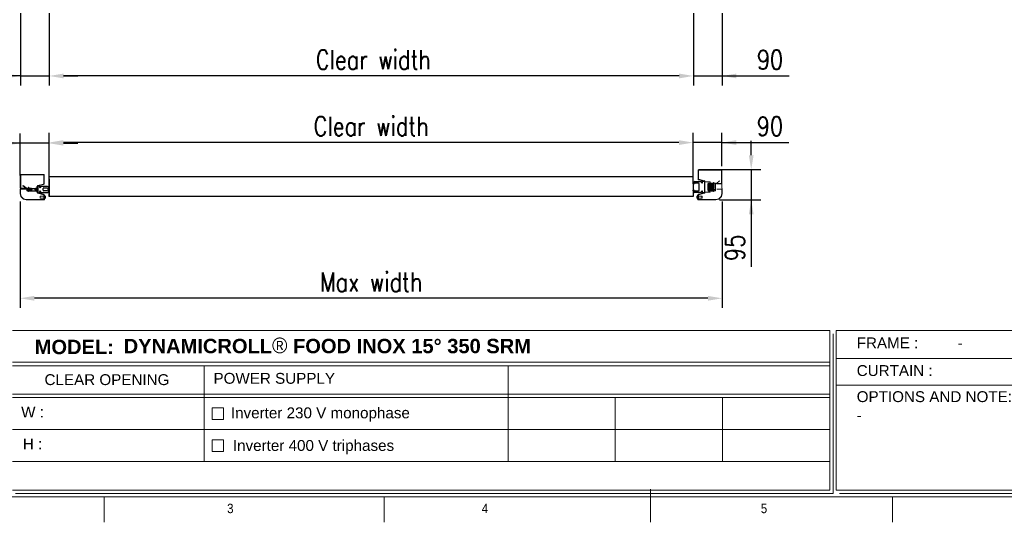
# Model space of a CAD drawing. Header units: millimetres. Extents: x 106533 to 120455, y 95328 to 100331.
# Tile 6 of 8: x 115038 to 118121, y 95529 to 97102. Entities that reach past the tile are written whole.
import ezdxf

# ---------------------------------------------------------------- set-up
doc = ezdxf.new("R2010")
doc.units = ezdxf.units.MM
doc.layers.add('Disegno', color=1, linetype='Continuous')
doc.layers.add('FORMAT', color=7, linetype='Continuous')
doc.styles.add('Compilazione 1', font='romans.shx', dxfattribs={"width": 0.75, "height": 480})
doc.styles.add('NYIP', font='romans.shx', dxfattribs={"width": 0.8})
doc.styles.add('SLDTEXTSTYLE0', font='GOTHIC.TTF', dxfattribs={"width": 0.913})
doc.styles.get("Standard").update_dxf_attribs({"font": 'arial.ttf'})
doc.dimstyles.new('STANDARD35', dxfattribs={"dimscale": 35, "dimtxt": 2, "dimasz": 1.5, "dimexe": 1, "dimexo": 1, "dimgap": 0.7, "dimtad": 1, "dimdec": 0, "dimdsep": 46, "dimtxsty": 'NYIP', "dimcen": 0, "dimclrd": 1, "dimclre": 1, "dimclrt": 2, "dimadec": 0, "dimazin": 0, "dimtfac": 1, "dimtdec": 0, "dimtix": 1, "dimtmove": 0, "dimatfit": 3, "dimfxl": 0, "dimtvp": 1, "dimtolj": 1, "dimtzin": 0, "dimarcsym": 0})

# ---------------------------------------------------------------- blocks, each defined once
blk = doc.blocks.new('A$C7C9C4F3F')
at = {"layer": 'FORMAT', "color": 7, "lineweight": 5}
for p, q in [((8295, 0), (8295, 258.3)), ((199.3, 199.3), (16199.3, 199.3)), ((4017.9, 199.3), (4017.9, 0)), ((6210.3, 0), (6210.3, 199.3)), ((10188.3, 0), (10188.3, 199.3))]:
    blk.add_line(p, q, dxfattribs=at)
at = {"color": 7, "lineweight": 5, "char_height": 73.8, "attachment_point": 1, "style": 'SLDTEXTSTYLE0'}
for s, insert in [('3', (4981.2, 145.3)), ('4', (6974.3, 145.3))]:
    blk.add_mtext(s, dxfattribs=dict(at, insert=insert))
at = {"layer": 'FORMAT', "color": 7, "lineweight": 5, "insert": (9158.6, 145.3), "char_height": 73.8, "attachment_point": 1, "style": 'SLDTEXTSTYLE0'}
blk.add_mtext('5', dxfattribs=at)
blk = doc.blocks.new('*D313')
at = {"color": 7, "lineweight": -2}
for p, q in [((115130.3, 96602.8), (115130.3, 96747.3)), ((117147.3, 96619.1), (117147.3, 96747.3)), ((117102.3, 96717.3), (115175.3, 96717.3))]:
    blk.add_line(p, q, dxfattribs=at)
at = {"color": 7}
for points in [[(115175.3, 96724.8), (115175.3, 96709.8), (115130.3, 96717.3)], [(117102.3, 96709.8), (117102.3, 96724.8), (117147.3, 96717.3)]]:
    blk.add_solid(points, dxfattribs=at)
at = {"layer": 'Defpoints', "color": 0}
for p in [(115130.3, 96717.3), (117147.3, 96589.1), (115130.3, 96572.8)]:
    blk.add_point(p, dxfattribs=at)
at = {"color": 7, "lineweight": 0, "insert": (116138.8, 96768.3), "char_height": 60, "attachment_point": 5, "style": 'NYIP'}
blk.add_mtext('\\A1;Clear width', dxfattribs=at)
blk = doc.blocks.new('*D314')
at = {"color": 7, "lineweight": -2}
for p, q in [((117147.3, 96617.8), (117147.3, 96747.3)), ((117237.3, 96643.3), (117237.3, 96747.3)), ((117102.3, 96717.3), (117057.3, 96717.3)), ((117237.3, 96717.3), (117147.3, 96717.3)), ((117237.3, 96717.3), (117447, 96717.3)), ((117282.3, 96717.3), (117327.3, 96717.3))]:
    blk.add_line(p, q, dxfattribs=at)
at = {"color": 7}
for points in [[(117102.3, 96709.8), (117102.3, 96724.8), (117147.3, 96717.3)], [(117282.3, 96724.8), (117282.3, 96709.8), (117237.3, 96717.3)]]:
    blk.add_solid(points, dxfattribs=at)
at = {"layer": 'Defpoints', "color": 0}
for p in [(117147.3, 96717.3), (117147.3, 96587.8), (117237.3, 96613.3)]:
    blk.add_point(p, dxfattribs=at)
at = {"color": 7, "lineweight": 0, "insert": (117387.2, 96768.3), "char_height": 60, "attachment_point": 5, "style": 'NYIP'}
blk.add_mtext('\\A1;90', dxfattribs=at)
blk = doc.blocks.new('*D315')
at = {"color": 7, "lineweight": -2}
for p, q in [((117328.8, 96677.8), (117328.8, 96722.8)), ((117229.8, 96632.8), (117358.8, 96632.8)), ((117328.8, 96632.8), (117328.8, 96537.8)), ((117229.8, 96537.8), (117358.8, 96537.8)), ((117328.8, 96537.8), (117328.8, 96328.1)), ((117328.8, 96492.8), (117328.8, 96447.8))]:
    blk.add_line(p, q, dxfattribs=at)
at = {"color": 7}
for points in [[(117321.3, 96677.8), (117336.3, 96677.8), (117328.8, 96632.8)], [(117336.3, 96492.8), (117321.3, 96492.8), (117328.8, 96537.8)]]:
    blk.add_solid(points, dxfattribs=at)
at = {"layer": 'Defpoints', "color": 0}
for p in [(117199.8, 96632.8), (117199.8, 96537.8), (117328.8, 96537.8)]:
    blk.add_point(p, dxfattribs=at)
at = {"color": 7, "lineweight": 0, "insert": (117277.8, 96388), "char_height": 60, "attachment_point": 5, "rotation": 90, "style": 'NYIP'}
blk.add_mtext('\\A1;95', dxfattribs=at)
blk = doc.blocks.new('*D316')
at = {"color": 7, "lineweight": -2}
for p, q in [((115040.3, 96614.8), (115040.3, 96745.3)), ((115130.3, 96602.8), (115130.3, 96745.3)), ((115040.3, 96715.3), (114819.2, 96715.3)), ((114995.3, 96715.3), (114950.3, 96715.3)), ((115130.3, 96715.3), (115040.3, 96715.3)), ((115175.3, 96715.3), (115220.3, 96715.3))]:
    blk.add_line(p, q, dxfattribs=at)
at = {"color": 7}
for points in [[(114995.3, 96707.8), (114995.3, 96722.8), (115040.3, 96715.3)], [(115175.3, 96722.8), (115175.3, 96707.8), (115130.3, 96715.3)]]:
    blk.add_solid(points, dxfattribs=at)
at = {"layer": 'Defpoints', "color": 0}
for p in [(115040.3, 96715.3), (115040.3, 96584.8), (115130.3, 96572.8)]:
    blk.add_point(p, dxfattribs=at)
at = {"color": 7, "lineweight": 0, "insert": (114879, 96766.3), "char_height": 60, "attachment_point": 5, "style": 'NYIP'}
blk.add_mtext('\\A1;90', dxfattribs=at)
blk = doc.blocks.new('*D317')
at = {"color": 7, "lineweight": -2}
for p, q in [((115039.5, 96533), (115039.5, 96200.1)), ((117238, 96533), (117238, 96200.1)), ((117193, 96230.1), (115084.5, 96230.1))]:
    blk.add_line(p, q, dxfattribs=at)
at = {"color": 7}
for points in [[(115084.5, 96237.6), (115084.5, 96222.6), (115039.5, 96230.1)], [(117193, 96222.6), (117193, 96237.6), (117238, 96230.1)]]:
    blk.add_solid(points, dxfattribs=at)
at = {"layer": 'Defpoints', "color": 0}
for p in [(115039.5, 96563), (117238, 96563), (115039.5, 96230.1)]:
    blk.add_point(p, dxfattribs=at)
at = {"color": 7, "lineweight": 0, "insert": (116138.7, 96281.1), "char_height": 60, "attachment_point": 5, "style": 'NYIP'}
blk.add_mtext('\\A1;Max width', dxfattribs=at)
blk = doc.blocks.new('*D320')
at = {"color": 7, "lineweight": -2}
for p, q in [((117147.7, 97121.7), (117147.7, 96895.7)), ((117237.7, 97121.7), (117237.7, 96895.7)), ((117102.7, 96925.7), (117057.7, 96925.7)), ((117147.7, 96925.7), (117237.7, 96925.7)), ((117237.7, 96925.7), (117447.4, 96925.7)), ((117282.7, 96925.7), (117327.7, 96925.7))]:
    blk.add_line(p, q, dxfattribs=at)
at = {"color": 7}
for points in [[(117102.7, 96918.2), (117102.7, 96933.2), (117147.7, 96925.7)], [(117282.7, 96933.2), (117282.7, 96918.2), (117237.7, 96925.7)]]:
    blk.add_solid(points, dxfattribs=at)
at = {"layer": 'Defpoints', "color": 0}
for p in [(117147.7, 97151.7), (117237.7, 97151.7), (117237.7, 96925.7)]:
    blk.add_point(p, dxfattribs=at)
at = {"color": 7, "lineweight": 0, "insert": (117387.5, 96976.7), "char_height": 60, "attachment_point": 5, "style": 'NYIP'}
blk.add_mtext('\\A1;90', dxfattribs=at)
blk = doc.blocks.new('*D321')
at = {"color": 7, "lineweight": -2}
for p, q in [((115040.7, 97121.7), (115040.7, 96895.7)), ((115130.7, 97121.7), (115130.7, 96895.7)), ((115040.7, 96925.7), (114828.9, 96925.7)), ((114995.7, 96925.7), (114950.7, 96925.7)), ((115040.7, 96925.7), (115130.7, 96925.7)), ((115175.7, 96925.7), (115220.7, 96925.7))]:
    blk.add_line(p, q, dxfattribs=at)
at = {"color": 7}
for points in [[(114995.7, 96918.2), (114995.7, 96933.2), (115040.7, 96925.7)], [(115175.7, 96933.2), (115175.7, 96918.2), (115130.7, 96925.7)]]:
    blk.add_solid(points, dxfattribs=at)
at = {"layer": 'Defpoints', "color": 0}
for p in [(115040.7, 97151.7), (115130.7, 97151.7), (115130.7, 96925.7)]:
    blk.add_point(p, dxfattribs=at)
at = {"color": 7, "lineweight": 0, "insert": (114888.8, 96976.7), "char_height": 60, "attachment_point": 5, "style": 'NYIP'}
blk.add_mtext('\\A1;90', dxfattribs=at)
blk = doc.blocks.new('*D322')
at = {"color": 7, "lineweight": -2}
for p, q in [((115130.7, 97121.7), (115130.7, 96895.7)), ((117147.7, 97121.7), (117147.7, 96895.7)), ((117102.7, 96925.7), (115175.7, 96925.7))]:
    blk.add_line(p, q, dxfattribs=at)
at = {"color": 7}
for points in [[(115175.7, 96933.2), (115175.7, 96918.2), (115130.7, 96925.7)], [(117102.7, 96918.2), (117102.7, 96933.2), (117147.7, 96925.7)]]:
    blk.add_solid(points, dxfattribs=at)
at = {"layer": 'Defpoints', "color": 0}
for p in [(115130.7, 97151.7), (117147.7, 97151.7), (115130.7, 96925.7)]:
    blk.add_point(p, dxfattribs=at)
at = {"color": 7, "lineweight": 0, "insert": (116145.6, 96976.7), "char_height": 60, "attachment_point": 5, "style": 'NYIP'}
blk.add_mtext('\\A1;Clear width', dxfattribs=at)

msp = doc.modelspace()

# ---------------------------------------------------------------- linework, layer by layer
for p, q in [((117147.3, 96587.8), (117147.3, 96618.9)), ((117147.3, 96610), (115130.3, 96610)), ((115130.3, 96548.3), (115130.3, 96603.9)), ((115130.3, 96603.9), (115130.3, 96548.3)), ((117147.3, 96590.3), (117147.3, 96548.3)), ((117147.3, 96548.3), (115130.3, 96548.3))]:
    msp.add_line(p, q)
at = {"lineweight": 5}
for p, q in [((115015.4, 96129.6), (117574.6, 96129.6)), ((117574.6, 96129.6), (117574.6, 95629.6)), ((117595.2, 96129.6), (120154.5, 96129.6)), ((117595.2, 96129.6), (117595.2, 95629.6)), ((117584.9, 96119.3), (117584.9, 95619.3)), ((115015.4, 96030.3), (117574.6, 96030.3)), ((117597.2, 96042.1), (119185.4, 96042.1)), ((115015.4, 96019.3), (117574.6, 96019.3)), ((115615.6, 96019.3), (115615.6, 95719.3)), ((116567.3, 96019.3), (116567.3, 95719.3)), ((117597.2, 95958.2), (119185.4, 95958.2)), ((115015.4, 95930.3), (117574.6, 95930.3)), ((115015.4, 95919.3), (117574.6, 95919.3)), ((116903.3, 95919.3), (116903.3, 95719.3)), ((117239.3, 95919.3), (117239.3, 95719.3)), ((115640.7, 95887.3), (115676.7, 95887.3)), ((115640.7, 95851.3), (115640.7, 95887.3)), ((115676.7, 95887.3), (115676.7, 95851.3)), ((115676.7, 95851.3), (115640.7, 95851.3)), ((115015.4, 95819.3), (117574.6, 95819.3)), ((115640.7, 95787.3), (115676.7, 95787.3)), ((115640.7, 95751.3), (115640.7, 95787.3)), ((115676.7, 95787.3), (115676.7, 95751.3)), ((115676.7, 95751.3), (115640.7, 95751.3)), ((115015.4, 95719.3), (117574.6, 95719.3)), ((115015.4, 95629.6), (117574.6, 95629.6)), ((117595.2, 95629.6), (120154.5, 95629.6)), ((115025.7, 95619.3), (117584.9, 95619.3)), ((117584.9, 95619.3), (116365.3, 95619.3)), ((116375.6, 95619.3), (117584.9, 95619.3)), ((117605.6, 95619.3), (120164.8, 95619.3))]:
    msp.add_line(p, q, dxfattribs=at)
at = {"layer": 'Disegno', "color": 7, "linetype": 'Continuous', "lineweight": 15}
for p, q in [((115040.3, 96575.3), (115040.3, 96615.3)), ((115041.8, 96575.3), (115041.8, 96615.3)), ((115042.8, 96617.8), (115112.8, 96617.8)), ((115042.8, 96616.3), (115112.8, 96616.3)), ((115113.8, 96615.3), (115113.8, 96588.4)), ((115115.3, 96615.3), (115115.3, 96588.4)), ((117162.3, 96630.3), (117162.3, 96603.4)), ((117163.8, 96630.3), (117163.8, 96603.4)), ((117234.8, 96632.8), (117164.8, 96632.8)), ((117234.8, 96631.3), (117164.8, 96631.3)), ((117235.8, 96590.3), (117235.8, 96630.3)), ((117237.3, 96590.3), (117237.3, 96630.3)), ((115113, 96587.4), (115095.7, 96583.1)), ((115113.4, 96586), (115096.1, 96581.6)), ((117164.2, 96601), (117181.5, 96596.6)), ((117164.6, 96602.4), (117181.9, 96598.1)), ((117182.3, 96595.7), (117182.3, 96561)), ((117183.8, 96595.7), (117183.8, 96561)), ((117200.4, 96594.9), (117183.8, 96594.9)), ((117195.9, 96588.9), (117193.9, 96588.9)), ((117198.9, 96588.9), (117196.9, 96588.9)), ((117201.9, 96588.9), (117199.9, 96588.9)), ((117200.4, 96594.9), (117200.4, 96561.8)), ((117200.8, 96588.3), (117200.4, 96588.9)), ((117200.4, 96588.9), (117200.4, 96588.9)), ((117200.4, 96588.9), (117200.4, 96570.8)), ((117201, 96588.6), (117200.6, 96588.6)), ((117201.2, 96588.9), (117200.8, 96588.3)), ((117200.8, 96588.3), (117200.8, 96570.8)), ((117201.4, 96588.9), (117201.2, 96588.9)), ((117201.2, 96588.9), (117201.2, 96570.8)), ((117201.8, 96588.3), (117201.4, 96588.9)), ((117201.4, 96588.9), (117201.4, 96570.8)), ((117202, 96588.5), (117201.8, 96588.3)), ((117201.8, 96588.3), (117201.8, 96570.8)), ((117202.2, 96588.9), (117202.2, 96570.8)), ((117204.9, 96588.9), (117202.9, 96588.9)), ((117204.9, 96588.9), (117202.9, 96588.9)), ((117207.9, 96588.9), (117205.9, 96588.9)), ((117208, 96588.9), (117206, 96588.9)), ((117210.3, 96588.9), (117209, 96588.9)), ((117210.3, 96592.1), (117210.3, 96564.6)), ((117212.3, 96590), (117211.4, 96592.3)), ((117211.4, 96592.3), (117211.4, 96564.4)), ((117212.1, 96589.9), (117216.8, 96589.9)), ((117216.8, 96589.9), (117217.2, 96587.9)), ((117217.2, 96589.9), (117216.8, 96589.9)), ((117217.2, 96587.9), (117217.2, 96589.9)), ((117217.2, 96568.8), (117217.2, 96587.9)), ((117220.2, 96589.6), (117229.2, 96597.2)), ((117235.9, 96587.8), (117220.8, 96587.8)), ((117222.3, 96587.8), (117222.3, 96589.3)), ((117222.3, 96589.3), (117234.8, 96589.3)), ((117222.3, 96587.8), (117234.8, 96587.8)), ((117229.2, 96597.2), (117228.4, 96598.1)), ((117238.1, 96558.1), (117237.3, 96590.3)), ((115039.5, 96558.1), (115039.5, 96570.6)), ((115042, 96548.4), (115039.6, 96557.6)), ((115040.7, 96558.1), (115040.7, 96570.6)), ((115043.2, 96548.7), (115040.8, 96557.9)), ((115041.7, 96572.8), (115056.8, 96572.8)), ((115041.7, 96571.6), (115056.8, 96571.6)), ((115055.3, 96574.3), (115042.8, 96574.3)), ((115055.3, 96572.8), (115042.8, 96572.8)), ((115048.4, 96582.2), (115049.2, 96583.1)), ((115057.4, 96574.6), (115048.4, 96582.2)), ((115058.2, 96575.5), (115049.2, 96583.1)), ((115055.3, 96572.8), (115055.3, 96574.3)), ((115060.8, 96574.9), (115060.5, 96572.9)), ((115060.5, 96574.9), (115060.8, 96574.9)), ((115060.5, 96572.9), (115060.5, 96574.9)), ((115060.5, 96568.8), (115060.5, 96572.9)), ((115060.8, 96570.8), (115060.5, 96568.8)), ((115060.5, 96566.8), (115060.5, 96568.8)), ((115060.8, 96566.8), (115060.5, 96566.8)), ((115065.5, 96574.9), (115060.8, 96574.9)), ((115065.5, 96570.8), (115060.8, 96570.8)), ((115065.5, 96566.8), (115060.8, 96566.8)), ((115075.7, 96573.9), (115062.7, 96573.9)), ((115064.9, 96567.8), (115062.9, 96567.8)), ((115063.7, 96573.9), (115065.7, 96573.9)), ((115065.4, 96575), (115066.2, 96577.3)), ((115066.2, 96564.4), (115065.4, 96566.7)), ((115065.6, 96570.8), (115065.5, 96570.8)), ((115065.5, 96566.8), (115065.6, 96566.8)), ((115067.9, 96567.8), (115065.9, 96567.8)), ((115066.2, 96577.3), (115066.2, 96564.4)), ((115066.7, 96573.9), (115068.7, 96573.9)), ((115067.3, 96577.1), (115067.3, 96564.6)), ((115067.3, 96573.9), (115068.7, 96573.9)), ((115067.9, 96567.8), (115067.3, 96567.8)), ((115070.9, 96567.8), (115068.9, 96567.8)), ((115071, 96567.8), (115069, 96567.8)), ((115069.7, 96573.9), (115071.7, 96573.9)), ((115069.7, 96573.9), (115086.7, 96573.9)), ((115073.9, 96567.8), (115071.9, 96567.8)), ((115072.7, 96573.9), (115074.7, 96573.9)), ((115076.9, 96567.8), (115074.9, 96567.8)), ((115089, 96567.8), (115087, 96567.8)), ((115087.7, 96573.9), (115089.7, 96573.9)), ((115090.4, 96567.8), (115090, 96567.8)), ((115090.4, 96573.9), (115090.4, 96570.8)), ((115090.4, 96570.8), (115090.4, 96567.8)), ((115090.8, 96568.4), (115090.4, 96567.8)), ((115090.6, 96573.5), (115090.8, 96573.3)), ((115090.8, 96573.3), (115091.2, 96573.9)), ((115090.8, 96573.3), (115090.8, 96570.8)), ((115090.8, 96570.8), (115090.8, 96568.4)), ((115091.2, 96567.8), (115090.8, 96568.4)), ((115091.2, 96573.9), (115091.4, 96573.9)), ((115091.2, 96573.9), (115091.2, 96570.8)), ((115091.2, 96570.8), (115091.2, 96567.8)), ((115091.4, 96567.8), (115091.2, 96567.8)), ((115091.4, 96573.9), (115091.8, 96573.3)), ((115091.4, 96573.9), (115091.4, 96570.8)), ((115091.4, 96570.8), (115091.4, 96567.8)), ((115091.8, 96568.4), (115091.4, 96567.8)), ((115091.6, 96573.6), (115092, 96573.6)), ((115091.8, 96573.3), (115092.2, 96573.9)), ((115091.8, 96573.3), (115091.8, 96570.8)), ((115091.8, 96570.8), (115091.8, 96568.4)), ((115092, 96568.1), (115091.8, 96568.4)), ((115091.9, 96568.2), (115092, 96567.8)), ((115092.2, 96579.9), (115093.8, 96579.9)), ((115092.2, 96579.9), (115092.2, 96561.8)), ((115092.2, 96573.9), (115092.2, 96573.9)), ((115092.2, 96573.9), (115092.2, 96570.8)), ((115092.2, 96567.8), (115092.2, 96567.8)), ((115093.8, 96561.8), (115092.2, 96561.8)), ((115093.8, 96580.7), (115093.8, 96561)), ((115095.3, 96580.7), (115095.3, 96561)), ((115095.7, 96558.5), (115113, 96554.2)), ((115096.1, 96560), (115113.4, 96555.7)), ((115113.8, 96553.2), (115113.8, 96540.8)), ((115115.3, 96553.2), (115116.5, 96553.2)), ((115115.3, 96553.2), (115115.3, 96540)), ((115116.5, 96553.2), (115116.5, 96540)), ((117162.3, 96553.2), (117161.1, 96553.2)), ((117161.1, 96553.2), (117161.1, 96540)), ((117162.3, 96553.2), (117162.3, 96540)), ((117163.8, 96553.2), (117163.8, 96540.8)), ((117181.5, 96560), (117164.2, 96555.7)), ((117181.9, 96558.5), (117164.6, 96554.2)), ((117183.8, 96561.8), (117200.4, 96561.8)), ((117206.6, 96567.8), (117193.6, 96567.8)), ((117194.7, 96567.8), (117196.7, 96567.8)), ((117197.7, 96567.8), (117199.7, 96567.8)), ((117200.4, 96567.8), (117200.4, 96567.8)), ((117200.6, 96568.1), (117200.8, 96568.4)), ((117200.7, 96568.2), (117200.6, 96567.8)), ((117200.7, 96567.8), (117202.7, 96567.8)), ((117200.8, 96570.8), (117200.8, 96568.4)), ((117200.8, 96568.4), (117201.2, 96567.8)), ((117201.2, 96570.8), (117201.2, 96567.8)), ((117201.2, 96567.8), (117201.4, 96567.8)), ((117201.4, 96570.8), (117201.4, 96567.8)), ((117201.4, 96567.8), (117201.8, 96568.4)), ((117201.8, 96570.8), (117201.8, 96568.4)), ((117201.8, 96568.4), (117202.2, 96567.8)), ((117202.2, 96570.8), (117202.2, 96567.8)), ((117202.2, 96567.8), (117202.6, 96567.8)), ((117203.6, 96567.8), (117205.6, 96567.8)), ((117203.7, 96567.8), (117205.7, 96567.8)), ((117206.7, 96567.8), (117208.7, 96567.8)), ((117209.7, 96567.8), (117210.3, 96567.8)), ((117211.4, 96564.4), (117212.3, 96566.7)), ((117212, 96570.8), (117212.1, 96570.8)), ((117212.1, 96566.8), (117212, 96566.8)), ((117212.1, 96570.8), (117216.8, 96570.8)), ((117212.1, 96566.8), (117216.8, 96566.8)), ((117216.8, 96570.8), (117217.2, 96568.8)), ((117216.8, 96566.8), (117217.2, 96566.8)), ((117217.2, 96566.8), (117217.2, 96568.8)), ((117235.9, 96571.6), (117220.8, 96571.6)), ((117234.4, 96548.7), (117236.9, 96557.9)), ((117235.6, 96548.4), (117238, 96557.6)), ((117236.9, 96558.1), (117236.9, 96570.6)), ((115049.1, 96540.9), (115042.6, 96547.4)), ((115049.9, 96541.8), (115043.5, 96548.3)), ((115059.2, 96537.9), (115050.1, 96540.4)), ((115059.5, 96539.1), (115050.4, 96541.5)), ((115114.3, 96539), (115059.8, 96539)), ((115114.3, 96537.8), (115059.8, 96537.8)), ((115102.9, 96549.7), (115102.9, 96543.5)), ((115103, 96549.9), (115113.8, 96549.9)), ((115103, 96543.4), (115103, 96549.9)), ((115113.8, 96543.4), (115103, 96543.4)), ((115113.8, 96540.8), (115115.3, 96540.8)), ((115116.5, 96551.1), (115116.9, 96551.1)), ((115116.9, 96542.2), (115116.5, 96542.2)), ((115116.9, 96542.2), (115116.9, 96551.1)), ((115119.1, 96544.4), (115119.1, 96548.9)), ((117158.5, 96544.4), (117158.5, 96548.9)), ((117161.1, 96551.1), (117160.7, 96551.1)), ((117160.7, 96542.2), (117160.7, 96551.1)), ((117160.7, 96542.2), (117161.1, 96542.2)), ((117163.8, 96540.8), (117162.3, 96540.8)), ((117163.3, 96539), (117217.8, 96539)), ((117163.3, 96537.8), (117217.8, 96537.8)), ((117174.6, 96549.9), (117163.8, 96549.9)), ((117163.8, 96543.4), (117174.6, 96543.4)), ((117174.6, 96543.4), (117174.6, 96549.9)), ((117174.7, 96549.7), (117174.7, 96543.5)), ((117218.1, 96539.1), (117227.2, 96541.5)), ((117218.4, 96537.9), (117227.5, 96540.4)), ((117227.7, 96541.8), (117234.2, 96548.3)), ((117228.5, 96540.9), (117235, 96547.4))]:
    msp.add_line(p, q, dxfattribs=at)
at = {"layer": 'Disegno', "color": 7}
for p, q in [((117147.3, 96587.8), (117147.3, 96590.3)), ((117151.4, 96587.8), (117147.3, 96587.8)), ((117152.4, 96590.2), (117151.4, 96587.8)), ((117152.3, 96595.3), (117172.6, 96595.3)), ((117163.9, 96590.2), (117152.4, 96590.2)), ((117165.9, 96568.5), (117165.9, 96588.2)), ((117173.6, 96594.3), (117173.6, 96592.2)), ((117176.3, 96592.2), (117176.3, 96595.3)), ((117177.3, 96596.3), (117181.3, 96596.3)), ((117182.3, 96595.3), (117182.3, 96561.3)), ((115095.3, 96580.3), (115095.3, 96561.3)), ((115100.3, 96581.3), (115096.3, 96581.3)), ((115096.3, 96560.3), (115100.3, 96560.3)), ((115101.3, 96577.2), (115101.3, 96580.3)), ((115101.3, 96561.3), (115101.3, 96564.5)), ((115104, 96579.3), (115104, 96577.2)), ((115104, 96564.5), (115104, 96562.3)), ((115125.3, 96580.3), (115105, 96580.3)), ((115105, 96561.3), (115125.3, 96561.3)), ((115111.7, 96568.5), (115111.7, 96573.2)), ((115113.7, 96575.2), (115125.2, 96575.2)), ((115125.2, 96566.5), (115113.7, 96566.5)), ((115125.2, 96575.2), (115126.2, 96572.8)), ((115126.2, 96568.8), (115125.2, 96566.5)), ((115126.2, 96572.8), (115130.3, 96572.8)), ((115130.3, 96568.8), (115126.2, 96568.8)), ((115130.3, 96572.8), (115130.3, 96575.3)), ((115130.3, 96566.3), (115130.3, 96568.8)), ((117147.3, 96568.8), (117151.4, 96568.8)), ((117147.3, 96566.3), (117147.3, 96568.8)), ((117151.4, 96568.8), (117152.4, 96566.5)), ((117172.6, 96561.3), (117152.3, 96561.3)), ((117152.4, 96566.5), (117163.9, 96566.5)), ((117173.6, 96564.5), (117173.6, 96562.3)), ((117176.3, 96561.3), (117176.3, 96564.5)), ((117181.3, 96560.3), (117177.3, 96560.3))]:
    msp.add_line(p, q, dxfattribs=at)
at = {"layer": 'Disegno', "color": 7, "linetype": 'Continuous', "lineweight": 15, "flags": 128}
for points in [[(117195, 96565.9), (117195, 96565.9), (117194.9, 96566.2), (117194.8, 96566.9), (117194.6, 96567.9), (117194.5, 96569.1), (117194.4, 96570.4), (117194.2, 96571.8), (117194.1, 96587.9), (117193.9, 96588.9), (117193.8, 96589.5), (117193.5, 96589.9), (117193.3, 96590), (117193.2, 96590), (117193, 96590), (117207.9, 96590), (117207.6, 96589.7), (117207.4, 96588.9)], [(117207.8, 96589.1), (117207.8, 96589.1), (117207.9, 96588.8), (117193, 96588.1), (117193.2, 96572.2), (117193.3, 96571.1), (117193.4, 96569.8), (117193.6, 96568.5), (117193.7, 96567.4), (117193.8, 96566.5), (117194.1, 96565.4), (117194.3, 96565.1), (117194.5, 96565), (117194.8, 96565), (117195.1, 96565.2), (117195.4, 96565.9), (117195.5, 96566.5), (117195.6, 96567.3), (117195.7, 96567.8)], [(117198, 96565.9), (117198, 96565.9), (117198, 96565.9), (117197.9, 96566.3), (117197.8, 96567.1), (117197.6, 96568), (117197.5, 96569.2), (117197.4, 96570.5), (117197.2, 96571.8), (117197.1, 96587.8), (117197, 96588.7), (117196.8, 96589.3), (117196.5, 96590), (117196.2, 96590), (117195.9, 96590), (117195.6, 96589.5), (117195.4, 96588.9)], [(117195.9, 96589.1), (117195.8, 96589.1), (117195.9, 96588.9), (117196, 96588.3), (117196.2, 96572.3), (117196.3, 96571.2), (117196.4, 96569.8), (117196.6, 96568.5), (117196.7, 96567.3), (117196.9, 96566.3), (117197, 96565.6), (117197.3, 96565.2), (117197.4, 96565.1), (117197.6, 96565), (117197.7, 96565), (117197.9, 96565.1), (117198.2, 96565.3), (117198.3, 96565.7), (117198.5, 96566.4), (117198.6, 96567.5), (117198.7, 96567.8)], [(117201, 96565.9), (117201, 96565.9), (117200.9, 96566.2), (117200.8, 96566.8), (117200.7, 96567.9), (117200.5, 96569.2), (117200.4, 96570.5), (117200.2, 96571.8), (117200.1, 96587.9), (117200, 96588.7), (117199.9, 96589.3), (117199.7, 96589.7), (117199.5, 96589.9), (117199.3, 96590), (117199, 96590), (117198.8, 96589.9), (117198.6, 96589.7), (117198.4, 96588.9)], [(117198.9, 96589.2), (117198.9, 96589.2), (117198.9, 96588.9), (117199.1, 96588.1), (117199.2, 96572.1), (117199.3, 96570.8), (117199.5, 96569.5), (117199.6, 96568.2), (117199.7, 96567.2), (117199.9, 96566.4), (117200.2, 96565.3), (117200.4, 96565.1), (117200.7, 96565), (117201, 96565.1), (117201.1, 96565.2), (117201.4, 96566.2), (117201.6, 96567), (117201.7, 96567.8)], [(117204, 96565.9), (117204, 96565.9), (117204, 96566), (117203.9, 96566.2), (117203.8, 96566.7), (117203.7, 96567.5), (117203.6, 96568.5), (117203.5, 96569.7), (117203.3, 96571), (117203.2, 96572.2), (117203.1, 96588.3), (117202.9, 96589.1), (117202.5, 96589.9), (117202.3, 96590), (117202, 96590), (117201.8, 96589.9), (117201.7, 96589.7), (117201.4, 96588.9)], [(117203.9, 96565.9), (117203.9, 96565.9), (117203.9, 96566), (117203.8, 96566.5), (117203.7, 96567.2), (117203.6, 96568), (117203.5, 96569.2), (117203.3, 96570.4), (117203.2, 96571.7), (117203.1, 96587.9), (117202.9, 96588.8), (117202.8, 96589.4), (117202.6, 96589.8), (117202.4, 96589.9), (117202.2, 96590), (117201.9, 96590), (117201.7, 96589.9), (117201.5, 96589.5), (117201.4, 96589), (117201.4, 96588.8)], [(117201.8, 96589.1), (117201.8, 96589.1), (117201.9, 96588.9), (117202, 96588.5), (117202.1, 96587.8), (117202.2, 96571.8), (117202.3, 96570.7), (117202.5, 96569.4), (117202.6, 96568.1), (117202.7, 96567), (117202.9, 96566.1), (117203, 96565.5), (117203.2, 96565.2), (117203.4, 96565.1), (117203.6, 96565), (117203.9, 96565.1), (117204.1, 96565.2), (117204.3, 96565.6), (117204.4, 96566.2), (117204.5, 96567), (117204.7, 96567.8)], [(117201.9, 96589.1), (117201.9, 96589.1), (117201.9, 96589), (117202, 96588.6), (117202.1, 96588), (117202.2, 96572.1), (117202.3, 96571), (117202.5, 96569.7), (117202.6, 96568.4), (117202.7, 96567.3), (117202.9, 96566.3), (117203.2, 96565.3), (117203.4, 96565.1), (117203.6, 96565), (117203.8, 96565), (117204.1, 96565.2), (117204.4, 96566), (117204.6, 96566.8), (117204.7, 96567.7), (117204.7, 96567.8)], [(117207, 96565.9), (117207, 96566), (117206.9, 96566.5), (117206.7, 96567.5), (117206.6, 96568.6), (117206.5, 96569.9), (117206.3, 96571.2), (117206.2, 96572.3), (117206.1, 96588.3), (117205.9, 96589), (117205.8, 96589.5), (117205.4, 96590), (117205.1, 96590), (117204.9, 96589.9), (117204.6, 96589.6), (117204.4, 96588.9)], [(117207, 96565.9), (117207, 96565.9), (117206.9, 96566.2), (117206.7, 96567), (117206.6, 96568.1), (117206.5, 96569.4), (117206.3, 96570.7), (117206.2, 96571.9), (117206.1, 96587.9), (117205.8, 96589.3), (117205.6, 96589.8), (117205.3, 96590), (117205, 96590), (117204.7, 96589.8), (117204.5, 96589.4), (117204.4, 96588.9)], [(117204.9, 96589.1), (117204.9, 96589), (117205, 96588.4), (117205.1, 96572.4), (117205.3, 96571.2), (117205.4, 96569.8), (117205.6, 96568.5), (117205.7, 96567.4), (117205.8, 96566.5), (117206.1, 96565.4), (117206.2, 96565.2), (117206.4, 96565.1), (117206.7, 96565), (117206.9, 96565.1), (117207.3, 96565.6), (117207.4, 96566.3), (117207.6, 96567.3), (117207.7, 96567.8)], [(117204.9, 96589.1), (117204.9, 96589), (117205, 96588.6), (117205.1, 96587.7), (117205.3, 96571.5), (117205.4, 96570.2), (117205.6, 96568.8), (117205.7, 96567.6), (117205.8, 96566.7), (117206, 96566), (117206.1, 96565.6), (117206.4, 96565.1), (117206.6, 96565), (117206.9, 96565), (117207.1, 96565.2), (117207.4, 96566.1), (117207.6, 96567), (117207.7, 96567.8)], [(117210, 96565.9), (117210, 96565.9), (117210, 96566), (117209.9, 96566.5), (117209.8, 96567.3), (117209.6, 96568.3), (117209.5, 96569.6), (117209.3, 96571), (117209.2, 96572.3), (117209.1, 96588.3), (117208.9, 96589.2), (117208.7, 96589.7), (117208.4, 96590), (117208.3, 96590), (117208.1, 96590), (117207.8, 96589.9), (117207.4, 96589), (117207.4, 96588.9)], [(117207.9, 96589.1), (117207.9, 96589.2), (117207.9, 96588.9), (117208.1, 96588.3), (117208.2, 96572.4), (117208.3, 96571.4), (117208.4, 96570.1), (117208.6, 96568.8), (117208.7, 96567.7), (117208.8, 96566.7), (117209, 96565.9), (117209.3, 96565.2), (117209.4, 96565.1), (117209.7, 96565), (117210, 96565.1), (117210.2, 96565.3), (117210.3, 96565.8)], [(117212, 96589.9), (117212.1, 96589.9), (117212.2, 96589.9), (117212.1, 96589.9)], [(117212.1, 96589.9), (117212.4, 96587.9), (117212.1, 96570.8)], [(117217.2, 96587.9), (117217.2, 96587.7), (117216.8, 96570.8)], [(115060.5, 96572.9), (115060.5, 96572.7), (115060.8, 96570.8)], [(115060.5, 96568.8), (115060.5, 96568.7), (115060.8, 96566.8)], [(115076.6, 96565.9), (115076.6, 96565.9), (115076.7, 96566.2), (115076.8, 96566.8), (115077, 96567.9), (115077.1, 96569.2), (115077.2, 96570.5), (115062.4, 96571.8), (115062.5, 96572.9), (115062.6, 96573.7), (115062.7, 96574.3), (115062.9, 96574.7), (115063.1, 96574.9), (115063.3, 96575), (115063.6, 96575), (115063.8, 96574.9), (115064, 96574.7), (115064.2, 96573.9)], [(115063.7, 96574.2), (115063.8, 96574.2), (115063.7, 96573.9), (115063.5, 96573.1), (115063.4, 96572.1), (115063.3, 96570.8), (115063.1, 96569.5), (115063, 96568.2), (115062.9, 96567.2), (115062.7, 96566.4), (115062.4, 96565.3), (115077.2, 96565.1), (115076.9, 96565), (115076.6, 96565.1), (115076.5, 96565.2), (115076.2, 96566.2), (115076, 96567), (115075.9, 96567.8)], [(115066.7, 96574.1), (115066.8, 96574.1), (115066.7, 96573.9), (115066.6, 96573.3), (115066.4, 96572.3), (115066.3, 96571.2), (115066.2, 96569.8), (115066, 96568.5), (115065.9, 96567.3), (115065.7, 96566.3), (115065.6, 96565.6), (115065.3, 96565.2), (115065.2, 96565.1), (115065, 96565), (115064.9, 96565), (115064.7, 96565.1), (115064.4, 96565.3), (115064.3, 96565.7), (115064.1, 96566.4), (115064, 96567.5), (115063.9, 96567.8)], [(115064.6, 96565.9), (115064.6, 96565.9), (115064.6, 96565.9), (115064.7, 96566.3), (115064.8, 96567.1), (115065, 96568), (115065.1, 96569.2), (115065.2, 96570.5), (115065.4, 96571.8), (115065.5, 96572.8), (115065.6, 96573.7), (115065.8, 96574.3), (115066.1, 96575), (115066.4, 96575), (115066.7, 96575), (115067, 96574.5), (115067.2, 96573.9)], [(115065.5, 96574.9), (115065.2, 96572.9), (115065.5, 96570.8)], [(115065.5, 96570.8), (115065.2, 96568.9), (115065.5, 96566.8)], [(115065.6, 96574.9), (115065.5, 96574.9), (115065.4, 96574.9), (115065.5, 96574.9)], [(115069.8, 96574.1), (115069.8, 96574.1), (115069.7, 96573.8), (115069.6, 96573.1), (115069.4, 96572.2), (115069.3, 96571.1), (115069.2, 96569.8), (115069, 96568.5), (115068.9, 96567.4), (115068.8, 96566.5), (115068.5, 96565.4), (115068.3, 96565.1), (115068.1, 96565), (115067.8, 96565), (115067.5, 96565.2), (115067.2, 96565.9), (115067.1, 96566.5), (115067, 96567.3), (115066.9, 96567.8)], [(115069.7, 96574.1), (115069.7, 96574.2), (115069.7, 96573.9), (115069.6, 96573.3), (115069.4, 96572.4), (115069.3, 96571.4), (115069.2, 96570.1), (115069, 96568.8), (115068.9, 96567.7), (115068.8, 96566.7), (115068.6, 96565.9), (115068.3, 96565.2), (115068.2, 96565.1), (115067.9, 96565), (115067.6, 96565.1), (115067.4, 96565.3), (115067.3, 96565.8)], [(115067.6, 96565.9), (115067.6, 96565.9), (115067.6, 96566), (115067.7, 96566.5), (115067.9, 96567.3), (115068, 96568.3), (115068.1, 96569.6), (115068.3, 96571), (115068.4, 96572.3), (115068.6, 96573.3), (115068.7, 96574.2), (115068.9, 96574.7), (115069.2, 96575), (115069.4, 96575), (115069.5, 96575), (115069.8, 96574.9), (115070.2, 96574), (115070.2, 96573.9)], [(115067.6, 96565.9), (115067.6, 96565.9), (115067.7, 96566.2), (115067.8, 96566.9), (115068, 96567.9), (115068.1, 96569.1), (115068.2, 96570.4), (115068.4, 96571.8), (115068.5, 96572.9), (115068.7, 96573.9), (115068.8, 96574.5), (115069.1, 96574.9), (115069.3, 96575), (115069.4, 96575), (115069.6, 96575), (115069.7, 96575), (115070, 96574.7), (115070.2, 96573.9)], [(115087.7, 96574.1), (115087.7, 96574), (115087.6, 96573.4), (115087.5, 96572.4), (115087.3, 96571.2), (115087.2, 96569.8), (115087, 96568.5), (115086.9, 96567.4), (115086.8, 96566.5), (115086.5, 96565.4), (115086.4, 96565.2), (115086.2, 96565.1), (115070.9, 96565), (115070.7, 96565.1), (115070.3, 96565.6), (115070.2, 96566.3), (115070, 96567.3), (115069.9, 96567.8)], [(115072.7, 96574.1), (115072.7, 96574), (115072.6, 96573.6), (115072.5, 96572.7), (115072.3, 96571.5), (115072.2, 96570.2), (115072, 96568.8), (115071.9, 96567.6), (115071.8, 96566.7), (115071.7, 96566), (115071.5, 96565.6), (115071.3, 96565.1), (115071, 96565), (115070.7, 96565), (115070.5, 96565.2), (115070.2, 96566.1), (115070, 96567), (115069.9, 96567.8)], [(115070.6, 96565.9), (115070.6, 96566), (115070.7, 96566.5), (115070.9, 96567.5), (115071, 96568.6), (115071.2, 96569.9), (115071.3, 96571.2), (115071.4, 96572.3), (115071.5, 96573.3), (115071.7, 96574), (115071.8, 96574.5), (115072.2, 96575), (115072.5, 96575), (115072.7, 96574.9), (115073, 96574.6), (115073.2, 96573.9)], [(115070.6, 96565.9), (115070.6, 96565.9), (115070.7, 96566.2), (115070.9, 96567), (115071, 96568.1), (115086.1, 96569.4), (115086.3, 96570.7), (115086.4, 96571.9), (115086.5, 96572.9), (115086.8, 96574.3), (115087, 96574.8), (115087.3, 96575), (115087.6, 96575), (115087.9, 96574.8), (115088.1, 96574.4), (115088.2, 96573.9)], [(115075.7, 96574.1), (115075.7, 96574.1), (115075.7, 96574), (115075.6, 96573.6), (115075.5, 96573), (115075.4, 96572.1), (115075.3, 96571), (115075.2, 96569.7), (115075, 96568.4), (115074.9, 96567.3), (115074.7, 96566.3), (115074.4, 96565.3), (115074.3, 96565.1), (115074.1, 96565), (115073.8, 96565), (115073.6, 96565.2), (115073.2, 96566), (115073.1, 96566.8), (115072.9, 96567.7), (115072.9, 96567.8)], [(115073.6, 96565.9), (115073.6, 96565.9), (115073.6, 96566), (115073.7, 96566.2), (115073.8, 96566.7), (115073.9, 96567.5), (115074, 96568.5), (115074.1, 96569.7), (115074.3, 96571), (115074.4, 96572.2), (115074.6, 96573.3), (115074.7, 96574.1), (115075.1, 96574.9), (115075.3, 96575), (115075.6, 96575), (115075.8, 96574.9), (115075.9, 96574.7), (115076.2, 96573.9)], [(115090.8, 96574.1), (115090.8, 96574.1), (115090.7, 96573.9), (115090.6, 96573.5), (115090.5, 96572.8), (115090.4, 96571.8), (115090.3, 96570.7), (115090.1, 96569.4), (115090, 96568.1), (115089.9, 96567), (115089.7, 96566.1), (115089.6, 96565.5), (115089.4, 96565.2), (115089.2, 96565.1), (115089, 96565), (115088.7, 96565.1), (115088.5, 96565.2), (115088.3, 96565.6), (115088.2, 96566.2), (115088.1, 96567), (115087.9, 96567.8)], [(115088.7, 96565.9), (115088.7, 96565.9), (115088.7, 96566), (115088.8, 96566.5), (115088.9, 96567.2), (115089, 96568), (115089.1, 96569.2), (115089.3, 96570.4), (115089.4, 96571.7), (115089.5, 96572.9), (115089.7, 96573.8), (115089.8, 96574.4), (115090, 96574.8), (115090.2, 96574.9), (115090.4, 96575), (115090.7, 96575), (115090.9, 96574.9), (115091.1, 96574.5), (115091.2, 96574), (115091.2, 96573.8)], [(115092.2, 96565.1), (115092.1, 96565), (115091.8, 96565), (115091.5, 96565.3), (115091.3, 96565.7), (115091.2, 96566.4), (115091, 96567.2), (115090.9, 96568.3), (115090.9, 96568.3)], [(117200.4, 96565.1), (117200.5, 96565), (117200.8, 96565), (117201.1, 96565.3), (117201.3, 96565.7), (117201.4, 96566.4), (117201.6, 96567.2), (117201.7, 96568.3), (117201.7, 96568.3)], [(117212.1, 96570.8), (117212.4, 96568.9), (117212.1, 96566.8)], [(117217.2, 96568.8), (117217.2, 96568.7), (117216.8, 96566.8)]]:
    msp.add_lwpolyline(points, dxfattribs=at)
at = {"layer": 'Disegno', "color": 7, "linetype": 'Continuous', "lineweight": 15}
for centre, radius, start, end in [((115042.8, 96615.3), 2.5, 90, 180), ((115042.8, 96615.3), 1, 90, 180), ((115112.8, 96615.3), 2.5, 0, 90), ((115112.8, 96615.3), 1, 0, 90), ((117164.8, 96630.3), 2.5, 90, 180), ((117164.8, 96630.3), 1, 90, 180), ((117234.8, 96630.3), 2.5, 0, 90), ((117234.8, 96630.3), 1, 0, 90), ((115112.8, 96588.4), 1, 284, 0), ((115112.8, 96588.4), 2.5, 284, 0), ((117164.8, 96603.4), 2.5, 180, 256), ((117164.8, 96603.4), 1, 180, 256), ((117181.3, 96595.7), 1, 0, 76), ((117181.3, 96595.7), 2.5, 0, 76), ((117210.9, 96592.1), 0.552, 20, 180), ((117133.5, 96580.4), 79.1, 353.0691, 6.9309), ((117212.2, 96590), 0.127, 202.8168, 269.1964), ((117220.8, 96588.8), 1, 130, 270), ((117234.8, 96590.3), 1, 270, 0), ((117234.8, 96590.3), 2.5, 270, 0), ((115041.7, 96570.6), 2.2, 90, 180), ((115041.7, 96558.1), 2.2, 180, 195), ((115042.8, 96575.3), 2.5, 180, 270), ((115041.7, 96570.6), 1, 90, 180), ((115041.7, 96558.1), 1, 180, 195), ((115042.8, 96575.3), 1, 180, 270), ((115056.8, 96573.8), 2.2, 270, 50), ((115056.8, 96573.8), 1, 270, 50), ((115065.2, 96566.7), 0.11, 8.4703, 72.6255), ((115074.9, 96572.9), 9.54, 167.628, 192.372), ((115074.9, 96568.8), 9.57, 167.6656, 192.3344), ((115065.5, 96575), 0.127, 270.8036, 337.1832), ((115065.5, 96566.7), 0.127, 22.8388, 89.1744), ((115066.7, 96577.1), 0.552, 0, 160), ((115066.7, 96564.6), 0.552, 200, 0), ((115061.1, 96571.9), 31.2, 348.9033, 356.0573), ((115096.3, 96580.7), 2.5, 104, 180), ((115096.3, 96561), 2.5, 180, 256), ((115096.3, 96580.7), 1, 104, 180), ((115096.3, 96561), 1, 180, 256), ((115112.8, 96553.2), 1, 0, 76), ((115112.8, 96553.2), 2.5, 0, 76), ((117164.8, 96553.2), 2.5, 104, 180), ((117164.8, 96553.2), 1, 104, 180), ((117181.3, 96561), 1, 284, 0), ((117181.3, 96561), 2.5, 284, 0), ((117231.5, 96571.9), 31.2, 183.9427, 191.0967), ((117210.9, 96564.6), 0.552, 180, 340), ((117202.7, 96568.8), 9.57, 347.6656, 12.3344), ((117212.2, 96566.7), 0.127, 90.8256, 157.1612), ((117212.4, 96566.7), 0.11, 107.3745, 171.5297), ((117235.9, 96570.6), 1, 0, 90), ((117235.9, 96558.1), 1, 345, 0), ((117235.9, 96558.1), 2.2, 345, 0), ((115044.2, 96549), 2.2, 195, 225), ((115044.2, 96549), 1, 195, 225), ((115050.7, 96542.5), 2.2, 225, 255), ((115050.7, 96542.5), 1, 225, 255), ((115059.8, 96540), 2.2, 255, 270), ((115059.8, 96540), 1, 255, 270), ((115103, 96549.7), 0.188, 90, 180), ((115103, 96543.5), 0.188, 180, 270), ((115114.3, 96540), 2.2, 270, 0), ((115114.3, 96540), 1, 270, 0), ((115114.6, 96546.6), 5, 26.5409, 63.3384), ((115114.6, 96546.6), 5, 296.6616, 333.4591), ((117163, 96546.6), 5, 116.6616, 153.4591), ((117163, 96546.6), 5, 206.5409, 243.3384), ((117163.3, 96540), 2.2, 180, 270), ((117163.3, 96540), 1, 180, 270), ((117174.6, 96549.7), 0.188, 0, 90), ((117174.6, 96543.5), 0.188, 270, 0), ((117217.8, 96540), 1, 270, 285), ((117217.8, 96540), 2.2, 270, 285), ((117227, 96542.5), 1, 285, 315), ((117227, 96542.5), 2.2, 285, 315), ((117233.4, 96549), 1, 315, 345), ((117233.4, 96549), 2.2, 315, 345)]:
    msp.add_arc(centre, radius, start, end, dxfattribs=at)
at = {"layer": 'Disegno', "color": 7}
for centre, radius, start, end in [((117152.3, 96590.3), 5, 90, 180), ((117163.9, 96588.2), 2, 0, 90), ((117172.6, 96594.3), 1, 0, 90), ((117174.9, 96592.2), 1.35, 180, 0), ((117177.3, 96595.3), 1, 90, 180), ((117181.3, 96595.3), 1, 0, 90), ((115096.3, 96580.3), 1, 90, 180), ((115096.3, 96561.3), 1, 180, 270), ((115100.3, 96580.3), 1, 0, 90), ((115100.3, 96561.3), 1, 270, 0), ((115102.7, 96577.2), 1.35, 180, 0), ((115102.7, 96564.5), 1.35, 0, 180), ((115105, 96579.3), 1, 90, 180), ((115105, 96562.3), 1, 180, 270), ((115113.7, 96573.2), 2, 90, 180), ((115113.7, 96568.5), 2, 180, 270), ((115125.3, 96575.3), 5, 0, 90), ((115125.3, 96566.3), 5, 270, 0), ((117152.3, 96566.3), 5, 180, 270), ((117163.9, 96568.5), 2, 270, 0), ((117172.6, 96562.3), 1, 270, 0), ((117174.9, 96564.5), 1.35, 0, 180), ((117177.3, 96561.3), 1, 180, 270), ((117181.3, 96561.3), 1, 270, 0)]:
    msp.add_arc(centre, radius, start, end, dxfattribs=at)

# ---------------------------------------------------------------- block references
at = {"xscale": 0.4, "yscale": 0.4, "zscale": 0.4}
msp.add_blockref('A$C7C9C4F3F', (113695.4, 95529.3), dxfattribs=at)

# ---------------------------------------------------------------- texts
at = {"lineweight": 5}
for s, insert, char_height, width, attachment_point in [('{\\fArial|b1|i0|c0|p34;MODEL:}', (115209.4, 96100.4), 45.022, 498.031, 2), ('{\\fArial|b1|i0|c0|p34;DYNAMICROLL\\fCentury Gothic|b0|i0|c0|p34;\\H1.0833x;®\\fArial|b1|i0|c0|p34;\\H0.92311x; FOOD INOX 15° 350 SRM}', (115364, 96107), 45.0216, 2870.474, 1), ('{FRAME :}', (117659.1, 96107.6), 34.04, 578.728, 1), ('{\\fArial|b0|i0|c0|p34;-}', (117975.3, 96107.6), 34.043, 578.728, 1), ('{CURTAIN : }', (117659.1, 96021), 34.043, 578.728, 1), ('{\\fArial|b0|i0|c0|p34;-}', (117802.8, 96021), 34.043, 578.728, 1), ('{CLEAR OPENING}', (115311.7, 95992.6), 34.043, 806.902, 2), ('{POWER SUPPLY}', (115835.5, 95996.7), 34.043, 806.902, 2), ('{OPTIONS AND NOTE:}', (117659.1, 95939.4), 34.043, 578.728, 1), ('{W :}', (115078.7, 95891.3), 34.04, 90.063, 2), ('{Inverter 230 V monophase}', (115979.9, 95888.7), 34.043, 897.538, 2), ('{\\fArial|b0|i0|c0|p34;-}', (117659.1, 95881.1), 34.043, 578.728, 1), ('{\\fArial|b0|i0|c0|p34;H :}', (115078.7, 95791.3), 34.043, 90.063, 2), ('{\\pxql;Inverter 400 V triphases}', (116154.7, 95786.7), 34.043, 897.538, 2)]:
    msp.add_mtext(s, dxfattribs=dict(at, insert=insert, char_height=char_height, width=width, attachment_point=attachment_point))
at = {"insert": (114431.2, 95962.2), "char_height": 42.075, "attachment_point": 1, "style": 'Compilazione 1'}
msp.add_mtext_dynamic_manual_height_columns("{\\fArial|b0|i0|c0|p0;BMPEUROPE srl\\P\\pxql;Strada della Freisa, 1\\P14019 - Villanova d'Asti}", width=1128.074, gutter_width=1474.6, heights=[777], dxfattribs=at)

# ---------------------------------------------------------------- dimensions: what is measured, and where the dimension line sits
at = {"color": 7, "lineweight": 0}
for base, p1, p2, angle, picture, middle in [((115130.7, 96925.7), (115040.7, 97151.7), (115130.7, 97151.7), 180, '*D321', (114888.8, 96925.7)), ((117237.7, 96925.7), (117147.7, 97151.7), (117237.7, 97151.7), 180, '*D320', (117387.5, 96925.7)), ((115040.3, 96715.3), (115130.3, 96572.8), (115040.3, 96584.8), 180, '*D316', (114879, 96715.3)), ((117147.3, 96717.3), (117237.3, 96613.3), (117147.3, 96587.8), 180, '*D314', (117387.2, 96717.3)), ((117328.8, 96537.8), (117199.8, 96632.8), (117199.8, 96537.8), 90, '*D315', (117328.8, 96388))]:
    dim = msp.add_linear_dim(base=base, p1=p1, p2=p2, angle=angle, dimstyle='STANDARD35', override={"dimscale": 30, "dimclrd": 7, "dimclre": 7, "dimclrt": 7}, dxfattribs=at)
    dim.commit()
    dim.dimension.update_dxf_attribs({"geometry": picture, "text_midpoint": middle, "dimtype": 160})
dim = msp.add_linear_dim(base=(115130.7, 96925.7), p1=(117147.7, 97151.7), p2=(115130.7, 97151.7), angle=180, text='Clear width', dimstyle='STANDARD35', override={"dimscale": 30, "dimclrd": 7, "dimclre": 7, "dimclrt": 7}, dxfattribs=at)
dim.commit()
dim.dimension.update_dxf_attribs({"geometry": '*D322', "text_midpoint": (116145.6, 96925.7), "dimtype": 160})
for base, p1, p2, text, picture, middle in [((115130.3, 96717.3), (117147.3, 96589.1), (115130.3, 96572.8), 'Clear width', '*D313', (116138.8, 96768.3)), ((115039.5, 96230.1), (117238, 96563), (115039.5, 96563), 'Max width', '*D317', (116138.7, 96281.1))]:
    dim = msp.add_linear_dim(base=base, p1=p1, p2=p2, angle=180, text=text, dimstyle='STANDARD35', override={"dimscale": 30, "dimclrd": 7, "dimclre": 7, "dimclrt": 7}, dxfattribs=at)
    dim.commit()
    dim.dimension.update_dxf_attribs({"geometry": picture, "text_midpoint": middle})

doc.saveas('drawing.dxf')
